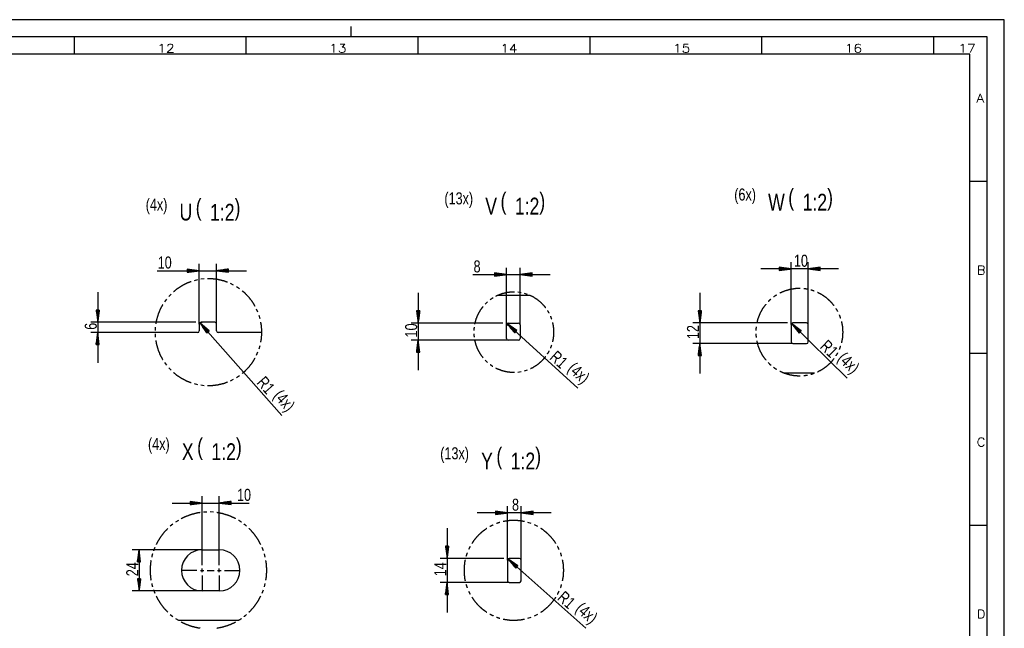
# Model space of a CAD drawing. Header units: millimetres. Extents: x -4 to 841, y -4 to 594.
# Tile 19 of 19: x 555 to 841, y 417 to 594. Entities that reach past the tile are written whole.
import ezdxf

# ---------------------------------------------------------------- set-up
doc = ezdxf.new("R2010")
doc.units = ezdxf.units.MM
doc.layers.add('1', color=7, linetype='Continuous')
doc.styles.add('SEACAD_Arial', font='arial.ttf', dxfattribs={"width": 0.75})
doc.styles.add('SEACAD_simplex_shx', font='simplex.shx', dxfattribs={"width": 0.587})

msp = doc.modelspace()

# ---------------------------------------------------------------- linework, layer by layer
at = {"layer": '1', "color": 7, "linetype": 'Continuous'}
for p, q in [((841, 594), (0, 594)), ((841, 0), (841, 594)), ((651, 589), (651, 592)), ((836, 589), (5, 589)), ((570.5, 584), (570.5, 589)), ((620.5, 584), (620.5, 589)), ((670.5, 584), (670.5, 589)), ((720.5, 584), (720.5, 589)), ((770.5, 584), (770.5, 589)), ((820.5, 584), (820.5, 589)), ((836, 5), (836, 589)), ((831, 584), (10, 584)), ((831, 10), (831, 584)), ((831, 547), (836, 547)), ((606.83, 521), (603.33, 521.46)), ((603.33, 521.46), (603.33, 520.54)), ((603.33, 521.46), (603.36, 521.46)), ((603.33, 521.46), (603.36, 521.46)), ((603.33, 521.41), (603.75, 521.41)), ((603.33, 521.36), (604.13, 521.36)), ((603.33, 521.31), (604.52, 521.31)), ((606.83, 505.5), (606.83, 523)), ((611.83, 505.5), (611.83, 523)), ((615.33, 521.46), (611.83, 521)), ((615.33, 521.31), (614.15, 521.31)), ((615.33, 521.36), (614.54, 521.36)), ((615.33, 521.41), (614.92, 521.41)), ((615.33, 521.46), (615.31, 521.46)), ((615.33, 521.46), (615.31, 521.46)), ((615.33, 520.54), (615.33, 521.46)), ((696.16, 505.29), (696.16, 521.88)), ((700.16, 505.29), (700.16, 521.88)), ((792.72, 521.52), (770.22, 521.52)), ((778.97, 521.52), (775.47, 521.99)), ((775.47, 521.99), (775.47, 521.06)), ((775.47, 521.98), (775.5, 521.98)), ((775.47, 521.98), (775.5, 521.98)), ((775.47, 521.93), (775.89, 521.93)), ((775.47, 521.88), (776.27, 521.88)), ((775.47, 521.83), (776.66, 521.83)), ((775.47, 521.78), (777.04, 521.78)), ((775.47, 521.73), (777.43, 521.73)), ((775.47, 521.68), (777.82, 521.68)), ((775.47, 521.63), (778.2, 521.63)), ((775.47, 521.58), (778.59, 521.58)), ((775.47, 521.06), (778.97, 521.52)), ((775.47, 521.52), (778.97, 521.52)), ((775.47, 521.52), (778.97, 521.52)), ((775.47, 521.47), (778.59, 521.47)), ((775.47, 521.42), (778.2, 521.42)), ((775.47, 521.37), (777.82, 521.37)), ((775.47, 521.32), (777.43, 521.32)), ((778.97, 505.32), (778.97, 523.52)), ((783.97, 505.32), (783.97, 523.52)), ((787.47, 521.99), (783.97, 521.52)), ((783.97, 521.52), (787.47, 521.06)), ((787.47, 521.52), (783.97, 521.52)), ((787.47, 521.52), (783.97, 521.52)), ((787.47, 521.58), (784.36, 521.58)), ((787.47, 521.47), (784.36, 521.47)), ((787.47, 521.63), (784.75, 521.63)), ((787.47, 521.42), (784.75, 521.42)), ((787.47, 521.68), (785.13, 521.68)), ((787.47, 521.37), (785.13, 521.37)), ((787.47, 521.73), (785.52, 521.73)), ((787.47, 521.32), (785.52, 521.32)), ((787.47, 521.78), (785.9, 521.78)), ((787.47, 521.83), (786.29, 521.83)), ((787.47, 521.88), (786.67, 521.88)), ((787.47, 521.93), (787.06, 521.93)), ((787.47, 521.98), (787.45, 521.98)), ((787.47, 521.98), (787.45, 521.98)), ((787.47, 521.06), (787.47, 521.99)), ((594.53, 521), (620.58, 521)), ((603.33, 521.26), (604.91, 521.26)), ((603.33, 521.21), (605.29, 521.21)), ((603.33, 521.16), (605.68, 521.16)), ((603.33, 521.11), (606.06, 521.11)), ((603.33, 521.05), (606.45, 521.05)), ((603.33, 520.54), (606.83, 521)), ((603.33, 521), (606.83, 521)), ((603.33, 521), (606.83, 521)), ((603.33, 520.95), (606.45, 520.95)), ((603.33, 520.9), (606.06, 520.9)), ((603.33, 520.85), (605.68, 520.85)), ((603.33, 520.8), (605.29, 520.8)), ((603.33, 520.75), (604.91, 520.75)), ((603.33, 520.7), (604.52, 520.7)), ((603.33, 520.65), (604.13, 520.65)), ((603.33, 520.6), (603.75, 520.6)), ((603.33, 520.55), (603.36, 520.55)), ((603.33, 520.55), (603.36, 520.55)), ((608.26, 518.61), (607.28, 518.5)), ((611.83, 521), (615.33, 520.54)), ((615.33, 521), (611.83, 521)), ((615.33, 521), (611.83, 521)), ((615.33, 521.05), (612.22, 521.05)), ((615.33, 520.95), (612.22, 520.95)), ((615.33, 521.11), (612.61, 521.11)), ((615.33, 520.9), (612.61, 520.9)), ((615.33, 521.16), (612.99, 521.16)), ((615.33, 520.85), (612.99, 520.85)), ((615.33, 521.21), (613.38, 521.21)), ((615.33, 520.8), (613.38, 520.8)), ((615.33, 521.26), (613.76, 521.26)), ((615.33, 520.75), (613.76, 520.75)), ((615.33, 520.7), (614.15, 520.7)), ((615.33, 520.65), (614.54, 520.65)), ((615.33, 520.6), (614.92, 520.6)), ((615.33, 520.55), (615.31, 520.55)), ((615.33, 520.55), (615.31, 520.55)), ((686.42, 519.88), (708.91, 519.88)), ((696.16, 519.88), (692.66, 520.34)), ((692.66, 520.34), (692.66, 519.42)), ((692.66, 520.34), (692.69, 520.34)), ((692.66, 520.34), (692.69, 520.34)), ((692.66, 520.29), (693.07, 520.29)), ((692.66, 520.23), (693.46, 520.23)), ((692.66, 520.18), (693.85, 520.18)), ((692.66, 520.13), (694.23, 520.13)), ((692.66, 520.08), (694.62, 520.08)), ((692.66, 520.03), (695, 520.03)), ((692.66, 519.98), (695.39, 519.98)), ((692.66, 519.93), (695.77, 519.93)), ((692.66, 519.42), (696.16, 519.88)), ((692.66, 519.88), (696.16, 519.88)), ((692.66, 519.88), (696.16, 519.88)), ((692.66, 519.83), (695.77, 519.83)), ((692.66, 519.78), (695.39, 519.78)), ((692.66, 519.73), (695, 519.73)), ((692.66, 519.68), (694.62, 519.68)), ((692.66, 519.62), (694.23, 519.62)), ((692.66, 519.57), (693.85, 519.57)), ((692.66, 519.52), (693.46, 519.52)), ((692.66, 519.47), (693.07, 519.47)), ((692.66, 519.42), (692.69, 519.42)), ((692.66, 519.42), (692.69, 519.42)), ((703.66, 520.34), (700.16, 519.88)), ((700.16, 519.88), (703.66, 519.42)), ((703.66, 519.88), (700.16, 519.88)), ((703.66, 519.88), (700.16, 519.88)), ((703.66, 519.93), (700.55, 519.93)), ((703.66, 519.83), (700.55, 519.83)), ((703.66, 519.98), (700.93, 519.98)), ((703.66, 519.78), (700.93, 519.78)), ((703.66, 520.03), (701.32, 520.03)), ((703.66, 519.73), (701.32, 519.73)), ((703.66, 520.08), (701.7, 520.08)), ((703.66, 519.68), (701.7, 519.68)), ((703.66, 520.13), (702.09, 520.13)), ((703.66, 519.62), (702.09, 519.62)), ((703.66, 520.18), (702.48, 520.18)), ((703.66, 519.57), (702.48, 519.57)), ((703.66, 520.23), (702.86, 520.23)), ((703.66, 519.52), (702.86, 519.52)), ((703.66, 520.29), (703.25, 520.29)), ((703.66, 519.47), (703.25, 519.47)), ((703.66, 520.34), (703.63, 520.34)), ((703.66, 520.34), (703.63, 520.34)), ((703.66, 519.42), (703.63, 519.42)), ((703.66, 519.42), (703.63, 519.42)), ((703.66, 519.42), (703.66, 520.34)), ((775.47, 521.27), (777.04, 521.27)), ((775.47, 521.22), (776.66, 521.22)), ((775.47, 521.17), (776.27, 521.17)), ((775.47, 521.12), (775.89, 521.12)), ((775.47, 521.07), (775.5, 521.07)), ((775.47, 521.07), (775.5, 521.07)), ((787.47, 521.27), (785.9, 521.27)), ((787.47, 521.22), (786.29, 521.22)), ((787.47, 521.17), (786.67, 521.17)), ((787.47, 521.12), (787.06, 521.12)), ((787.47, 521.07), (787.45, 521.07)), ((787.47, 521.07), (787.45, 521.07)), ((606.31, 518.33), (605.35, 518.1)), ((616.82, 516.82), (615.93, 517.26)), ((618.49, 515.78), (617.67, 516.33)), ((577.28, 514.75), (577.28, 494.25)), ((597.29, 512.73), (596.7, 511.94)), ((598.6, 514.2), (597.92, 513.49)), ((670.49, 514.54), (670.49, 492.04)), ((703.09, 513.79), (693.56, 513.79)), ((700.45, 514.59), (699.51, 514.75)), ((702.29, 514.1), (701.38, 514.39)), ((752.43, 514.57), (752.43, 491.07)), ((690.69, 511.95), (690, 511.29)), ((577.74, 509.5), (576.82, 509.5)), ((576.82, 509.5), (577.28, 506)), ((576.82, 509.5), (576.82, 509.48)), ((576.82, 509.5), (576.82, 509.48)), ((576.87, 509.5), (576.87, 509.09)), ((576.92, 509.5), (576.92, 508.71)), ((576.97, 509.5), (576.97, 508.32)), ((577.02, 509.5), (577.02, 507.93)), ((577.07, 509.5), (577.07, 507.55)), ((577.12, 509.5), (577.12, 507.16)), ((577.18, 509.5), (577.18, 506.78)), ((577.23, 509.5), (577.23, 506.39)), ((577.28, 506), (577.74, 509.5)), ((577.28, 509.5), (577.28, 506)), ((577.28, 509.5), (577.28, 506)), ((577.33, 509.5), (577.33, 506.39)), ((577.38, 509.5), (577.38, 506.78)), ((577.43, 509.5), (577.43, 507.16)), ((577.48, 509.5), (577.48, 507.55)), ((577.53, 509.5), (577.53, 507.93)), ((577.58, 509.5), (577.58, 508.32)), ((577.63, 509.5), (577.63, 508.71)), ((577.68, 509.5), (577.68, 509.09)), ((577.73, 509.5), (577.73, 509.48)), ((577.73, 509.5), (577.73, 509.48)), ((623.89, 508.91), (623.5, 509.81)), ((624.51, 507.04), (624.23, 507.98)), ((670.95, 509.29), (670.02, 509.29)), ((670.02, 509.29), (670.49, 505.79)), ((670.03, 509.29), (670.03, 509.27)), ((670.03, 509.29), (670.03, 509.27)), ((670.08, 509.29), (670.08, 508.88)), ((670.13, 509.29), (670.13, 508.5)), ((670.18, 509.29), (670.18, 508.11)), ((670.23, 509.29), (670.23, 507.72)), ((670.28, 509.29), (670.28, 507.34)), ((670.33, 509.29), (670.33, 506.95)), ((670.38, 509.29), (670.38, 506.57)), ((670.43, 509.29), (670.43, 506.18)), ((670.49, 505.79), (670.95, 509.29)), ((670.49, 509.29), (670.49, 505.79)), ((670.49, 509.29), (670.49, 505.79)), ((670.54, 509.29), (670.54, 506.18)), ((670.59, 509.29), (670.59, 506.57)), ((670.64, 509.29), (670.64, 506.95)), ((670.69, 509.29), (670.69, 507.34)), ((670.74, 509.29), (670.74, 507.72)), ((670.79, 509.29), (670.79, 508.11)), ((670.84, 509.29), (670.84, 508.5)), ((670.89, 509.29), (670.89, 508.88)), ((670.94, 509.29), (670.94, 509.27)), ((670.94, 509.29), (670.94, 509.27)), ((752.89, 509.32), (751.97, 509.32)), ((751.97, 509.32), (752.43, 505.82)), ((751.97, 509.32), (751.97, 509.29)), ((751.97, 509.32), (751.97, 509.29)), ((752.02, 509.32), (752.02, 508.9)), ((752.07, 509.32), (752.07, 508.52)), ((752.12, 509.32), (752.12, 508.13)), ((752.17, 509.32), (752.17, 507.75)), ((752.22, 509.32), (752.22, 507.36)), ((752.27, 509.32), (752.27, 506.98)), ((752.32, 509.32), (752.32, 506.59)), ((752.38, 509.32), (752.38, 506.2)), ((752.43, 505.82), (752.89, 509.32)), ((752.43, 509.32), (752.43, 505.82)), ((752.43, 509.32), (752.43, 505.82)), ((752.48, 509.32), (752.48, 506.2)), ((752.53, 509.32), (752.53, 506.59)), ((752.58, 509.32), (752.58, 506.98)), ((752.63, 509.32), (752.63, 507.36)), ((752.68, 509.32), (752.68, 507.75)), ((752.73, 509.32), (752.73, 508.13)), ((752.78, 509.32), (752.78, 508.52)), ((752.83, 509.32), (752.83, 508.9)), ((752.88, 509.32), (752.88, 509.29)), ((752.88, 509.32), (752.88, 509.29)), ((605.83, 506), (575.28, 506)), ((594.03, 504.61), (593.98, 503.63)), ((606.83, 505.5), (606.83, 503.5)), ((607, 505.88), (630.8, 478.86)), ((607, 505.88), (608.97, 502.95)), ((609.66, 503.56), (607, 505.88)), ((609.32, 503.25), (607, 505.88)), ((609.32, 503.25), (607, 505.88)), ((609.28, 503.22), (607.22, 505.56)), ((609.36, 503.29), (607.3, 505.62)), ((611.33, 506), (607.33, 506)), ((609.24, 503.19), (607.44, 505.23)), ((609.39, 503.32), (607.59, 505.37)), ((609.2, 503.15), (607.65, 504.91)), ((609.16, 503.12), (607.87, 504.59)), ((609.43, 503.35), (607.88, 505.11)), ((609.13, 503.08), (608.09, 504.26)), ((609.47, 503.39), (608.18, 504.86)), ((609.51, 503.42), (608.47, 504.6)), ((609.55, 503.45), (608.76, 504.34)), ((611.83, 503.5), (611.83, 505.5)), ((695.16, 505.79), (668.49, 505.79)), ((696.16, 501.29), (696.16, 505.29)), ((696.29, 505.63), (716.95, 486.87)), ((696.29, 505.63), (698.57, 502.94)), ((699.19, 503.62), (696.29, 505.63)), ((698.88, 503.28), (696.29, 505.63)), ((698.88, 503.28), (696.29, 505.63)), ((698.85, 503.24), (696.54, 505.33)), ((698.92, 503.32), (696.61, 505.41)), ((696.66, 505.79), (699.66, 505.79)), ((698.81, 503.2), (696.79, 505.04)), ((698.95, 503.35), (696.93, 505.19)), ((698.78, 503.16), (697.04, 504.74)), ((698.98, 503.39), (697.25, 504.96)), ((698.74, 503.13), (697.3, 504.44)), ((698.71, 503.09), (697.55, 504.15)), ((699.02, 503.43), (697.57, 504.74)), ((699.05, 503.47), (697.89, 504.52)), ((699.09, 503.5), (698.21, 504.3)), ((700.16, 505.29), (700.16, 501.29)), ((777.97, 505.82), (750.43, 505.82)), ((778.97, 505.32), (778.97, 500.32)), ((779.12, 505.67), (795.28, 489.8)), ((779.12, 505.67), (781.29, 502.89)), ((781.94, 503.54), (779.12, 505.67)), ((781.61, 503.22), (779.12, 505.67)), ((781.61, 503.22), (779.12, 505.67)), ((781.58, 503.18), (779.36, 505.36)), ((781.65, 503.25), (779.43, 505.43)), ((783.47, 505.82), (779.47, 505.82)), ((781.54, 503.14), (779.6, 505.05)), ((781.69, 503.29), (779.74, 505.2)), ((781.51, 503.11), (779.84, 504.75)), ((781.72, 503.32), (780.05, 504.97)), ((781.47, 503.07), (780.08, 504.44)), ((781.44, 503.03), (780.32, 504.13)), ((781.76, 503.36), (780.36, 504.73)), ((781.79, 503.4), (780.67, 504.5)), ((781.83, 503.43), (780.98, 504.26)), ((783.97, 500.32), (783.97, 505.32)), ((593.95, 503), (575.28, 503)), ((577.28, 503), (576.82, 499.5)), ((577.07, 499.5), (577.07, 501.46)), ((577.12, 499.5), (577.12, 501.85)), ((577.18, 499.5), (577.18, 502.23)), ((577.23, 499.5), (577.23, 502.62)), ((577.74, 499.5), (577.28, 503)), ((577.28, 499.5), (577.28, 503)), ((577.28, 499.5), (577.28, 503)), ((577.33, 499.5), (577.33, 502.62)), ((577.38, 499.5), (577.38, 502.23)), ((577.43, 499.5), (577.43, 501.85)), ((577.48, 499.5), (577.48, 501.46)), ((606.33, 503), (593.95, 503)), ((593.98, 502.65), (594.03, 501.66)), ((609.09, 503.05), (608.31, 503.94)), ((609.05, 503.02), (608.52, 503.62)), ((609.01, 502.98), (608.74, 503.29)), ((608.97, 502.95), (608.96, 502.97)), ((608.97, 502.95), (608.96, 502.97)), ((608.97, 502.95), (609.66, 503.56)), ((609.58, 503.49), (609.06, 504.09)), ((609.62, 503.52), (609.35, 503.83)), ((609.66, 503.55), (609.64, 503.58)), ((609.66, 503.55), (609.64, 503.58)), ((625.02, 503), (612.33, 503)), ((698.68, 503.05), (697.8, 503.85)), ((698.64, 503.01), (698.05, 503.55)), ((698.61, 502.98), (698.3, 503.25)), ((699.12, 503.54), (698.53, 504.08)), ((698.57, 502.94), (698.55, 502.96)), ((698.57, 502.94), (698.55, 502.96)), ((698.57, 502.94), (699.19, 503.62)), ((699.15, 503.58), (698.85, 503.86)), ((699.19, 503.62), (699.17, 503.63)), ((699.19, 503.62), (699.17, 503.63)), ((781.4, 503), (780.56, 503.83)), ((781.36, 502.96), (780.79, 503.52)), ((781.33, 502.93), (781.03, 503.22)), ((781.29, 502.89), (781.27, 502.91)), ((781.29, 502.89), (781.27, 502.91)), ((781.86, 503.47), (781.29, 504.03)), ((781.29, 502.89), (781.94, 503.54)), ((781.9, 503.51), (781.6, 503.79)), ((781.93, 503.54), (781.92, 503.56)), ((781.93, 503.54), (781.92, 503.56)), ((576.82, 499.5), (576.82, 499.53)), ((576.82, 499.5), (576.82, 499.53)), ((576.82, 499.5), (577.74, 499.5)), ((576.87, 499.5), (576.87, 499.92)), ((576.92, 499.5), (576.92, 500.3)), ((576.97, 499.5), (576.97, 500.69)), ((577.02, 499.5), (577.02, 501.07)), ((577.53, 499.5), (577.53, 501.07)), ((577.58, 499.5), (577.58, 500.69)), ((577.63, 499.5), (577.63, 500.3)), ((577.68, 499.5), (577.68, 499.92)), ((577.73, 499.5), (577.73, 499.53)), ((577.73, 499.5), (577.73, 499.53)), ((624.23, 498.3), (624.51, 499.24)), ((696.66, 500.79), (668.49, 500.79)), ((670.49, 500.79), (670.02, 497.29)), ((670.18, 497.29), (670.18, 498.48)), ((670.23, 497.29), (670.23, 498.86)), ((670.28, 497.29), (670.28, 499.25)), ((670.33, 497.29), (670.33, 499.64)), ((670.38, 497.29), (670.38, 500.02)), ((670.43, 497.29), (670.43, 500.41)), ((670.95, 497.29), (670.49, 500.79)), ((670.49, 497.29), (670.49, 500.79)), ((670.49, 497.29), (670.49, 500.79)), ((670.54, 497.29), (670.54, 500.41)), ((670.59, 497.29), (670.59, 500.02)), ((670.64, 497.29), (670.64, 499.64)), ((670.69, 497.29), (670.69, 499.25)), ((670.74, 497.29), (670.74, 498.86)), ((670.79, 497.29), (670.79, 498.48)), ((699.66, 500.79), (696.66, 500.79)), ((779.47, 499.82), (750.43, 499.82)), ((752.43, 499.82), (751.97, 496.32)), ((752.27, 496.32), (752.27, 498.66)), ((752.32, 496.32), (752.32, 499.05)), ((752.38, 496.32), (752.38, 499.43)), ((752.89, 496.32), (752.43, 499.82)), ((752.43, 496.32), (752.43, 499.82)), ((752.43, 496.32), (752.43, 499.82)), ((752.48, 496.32), (752.48, 499.43)), ((752.53, 496.32), (752.53, 499.05)), ((752.58, 496.32), (752.58, 498.66)), ((779.47, 499.82), (783.47, 499.82)), ((623.5, 496.47), (623.89, 497.37)), ((670.02, 497.29), (670.95, 497.29)), ((670.03, 497.29), (670.03, 497.32)), ((670.03, 497.29), (670.03, 497.32)), ((670.08, 497.29), (670.08, 497.71)), ((670.13, 497.29), (670.13, 498.09)), ((670.84, 497.29), (670.84, 498.09)), ((670.89, 497.29), (670.89, 497.71)), ((670.94, 497.29), (670.94, 497.32)), ((670.94, 497.29), (670.94, 497.32)), ((751.97, 496.32), (751.97, 496.34)), ((751.97, 496.32), (751.97, 496.34)), ((751.97, 496.32), (752.89, 496.32)), ((752.02, 496.32), (752.02, 496.73)), ((752.07, 496.32), (752.07, 497.12)), ((752.12, 496.32), (752.12, 497.5)), ((752.17, 496.32), (752.17, 497.89)), ((752.22, 496.32), (752.22, 498.27)), ((752.63, 496.32), (752.63, 498.27)), ((752.68, 496.32), (752.68, 497.89)), ((752.73, 496.32), (752.73, 497.5)), ((752.78, 496.32), (752.78, 497.12)), ((752.83, 496.32), (752.83, 496.73)), ((752.88, 496.32), (752.88, 496.34)), ((752.88, 496.32), (752.88, 496.34)), ((831, 497), (836, 497)), ((596.7, 494.34), (597.29, 493.55)), ((597.92, 492.79), (598.6, 492.08)), ((690, 494.99), (690.69, 494.32)), ((617.67, 489.95), (618.49, 490.49)), ((699.51, 491.53), (700.45, 491.69)), ((701.38, 491.89), (702.29, 492.17)), ((785.76, 491.22), (777.03, 491.22)), ((605.35, 488.18), (606.31, 487.95)), ((607.28, 487.78), (608.26, 487.66)), ((615.93, 489.02), (616.82, 489.46)), ((607.64, 439.87), (607.64, 455.45)), ((612.64, 439.87), (612.64, 455.45)), ((598.89, 453.45), (621.33, 453.45)), ((607.64, 453.45), (604.14, 453.91)), ((604.14, 453.91), (604.14, 452.99)), ((604.14, 453.91), (604.17, 453.91)), ((604.14, 453.91), (604.17, 453.91)), ((604.14, 453.86), (604.55, 453.86)), ((604.14, 453.8), (604.94, 453.8)), ((604.14, 453.75), (605.32, 453.75)), ((604.14, 453.7), (605.71, 453.7)), ((604.14, 453.65), (606.1, 453.65)), ((604.14, 453.6), (606.48, 453.6)), ((604.14, 453.55), (606.87, 453.55)), ((604.14, 453.5), (607.25, 453.5)), ((604.14, 452.99), (607.64, 453.45)), ((604.14, 453.45), (607.64, 453.45)), ((604.14, 453.45), (607.64, 453.45)), ((604.14, 453.4), (607.25, 453.4)), ((604.14, 453.35), (606.87, 453.35)), ((604.14, 453.3), (606.48, 453.3)), ((604.14, 453.25), (606.1, 453.25)), ((604.14, 453.19), (605.71, 453.19)), ((604.14, 453.14), (605.32, 453.14)), ((604.14, 453.09), (604.94, 453.09)), ((604.14, 453.04), (604.55, 453.04)), ((604.14, 452.99), (604.17, 452.99)), ((604.14, 452.99), (604.17, 452.99)), ((616.14, 453.91), (612.64, 453.45)), ((612.64, 453.45), (616.14, 452.99)), ((616.14, 453.45), (612.64, 453.45)), ((616.14, 453.45), (612.64, 453.45)), ((616.14, 453.5), (613.03, 453.5)), ((616.14, 453.4), (613.03, 453.4)), ((616.14, 453.55), (613.41, 453.55)), ((616.14, 453.35), (613.41, 453.35)), ((616.14, 453.6), (613.8, 453.6)), ((616.14, 453.3), (613.8, 453.3)), ((616.14, 453.65), (614.18, 453.65)), ((616.14, 453.25), (614.18, 453.25)), ((616.14, 453.7), (614.57, 453.7)), ((616.14, 453.19), (614.57, 453.19)), ((616.14, 453.75), (614.96, 453.75)), ((616.14, 453.14), (614.96, 453.14)), ((616.14, 453.8), (615.34, 453.8)), ((616.14, 453.09), (615.34, 453.09)), ((616.14, 453.86), (615.73, 453.86)), ((616.14, 453.04), (615.73, 453.04)), ((616.14, 453.91), (616.11, 453.91)), ((616.14, 453.91), (616.11, 453.91)), ((616.14, 452.99), (616.11, 452.99)), ((616.14, 452.99), (616.11, 452.99)), ((616.14, 452.99), (616.14, 453.91)), ((696.45, 436.86), (696.45, 452.58)), ((700.45, 436.86), (700.45, 452.58)), ((610.94, 450.77), (609.97, 450.85)), ((709.2, 450.58), (687.7, 450.58)), ((696.45, 450.58), (692.95, 451.04)), ((692.95, 451.04), (692.95, 450.12)), ((692.95, 451.04), (692.98, 451.04)), ((692.95, 451.04), (692.98, 451.04)), ((692.95, 450.99), (693.36, 450.99)), ((692.95, 450.93), (693.75, 450.93)), ((692.95, 450.88), (694.13, 450.88)), ((692.95, 450.83), (694.52, 450.83)), ((692.95, 450.78), (694.91, 450.78)), ((692.95, 450.73), (695.29, 450.73)), ((692.95, 450.68), (695.68, 450.68)), ((692.95, 450.63), (696.06, 450.63)), ((692.95, 450.12), (696.45, 450.58)), ((692.95, 450.58), (696.45, 450.58)), ((692.95, 450.58), (696.45, 450.58)), ((692.95, 450.53), (696.06, 450.53)), ((692.95, 450.48), (695.68, 450.48)), ((692.95, 450.43), (695.29, 450.43)), ((692.95, 450.38), (694.91, 450.38)), ((692.95, 450.32), (694.52, 450.32)), ((692.95, 450.27), (694.13, 450.27)), ((692.95, 450.22), (693.75, 450.22)), ((692.95, 450.17), (693.36, 450.17)), ((692.95, 450.12), (692.98, 450.12)), ((692.95, 450.12), (692.98, 450.12)), ((703.95, 451.04), (700.45, 450.58)), ((700.45, 450.58), (703.95, 450.12)), ((703.95, 450.58), (700.45, 450.58)), ((703.95, 450.58), (700.45, 450.58)), ((703.95, 450.63), (700.84, 450.63)), ((703.95, 450.53), (700.84, 450.53)), ((703.95, 450.68), (701.22, 450.68)), ((703.95, 450.48), (701.22, 450.48)), ((703.95, 450.73), (701.61, 450.73)), ((703.95, 450.43), (701.61, 450.43)), ((703.95, 450.78), (701.99, 450.78)), ((703.95, 450.38), (701.99, 450.38)), ((703.95, 450.83), (702.38, 450.83)), ((703.95, 450.32), (702.38, 450.32)), ((703.95, 450.88), (702.76, 450.88)), ((703.95, 450.27), (702.76, 450.27)), ((703.95, 450.93), (703.15, 450.93)), ((703.95, 450.22), (703.15, 450.22)), ((703.95, 450.99), (703.54, 450.99)), ((703.95, 450.17), (703.54, 450.17)), ((703.95, 451.04), (703.92, 451.04)), ((703.95, 451.04), (703.92, 451.04)), ((703.95, 450.12), (703.92, 450.12)), ((703.95, 450.12), (703.92, 450.12)), ((703.95, 450.12), (703.95, 451.04)), ((599.13, 447.31), (598.38, 446.69)), ((600.73, 448.4), (599.92, 447.87)), ((703.39, 447.46), (702.41, 447.79)), ((705.28, 446.61), (704.35, 447.06)), ((831, 447), (836, 447)), ((678.89, 446.11), (678.89, 421.61)), ((607.64, 439.87), (587.3, 439.87)), ((589.3, 439.87), (588.84, 436.37)), ((589.1, 436.37), (589.1, 438.32)), ((589.15, 436.37), (589.15, 438.71)), ((589.2, 436.37), (589.2, 439.1)), ((589.25, 436.37), (589.25, 439.48)), ((589.3, 439.87), (589.3, 427.87)), ((589.76, 436.37), (589.3, 439.87)), ((589.3, 436.37), (589.3, 439.87)), ((589.3, 436.37), (589.3, 439.87)), ((589.35, 436.37), (589.35, 439.48)), ((589.4, 436.37), (589.4, 439.1)), ((589.45, 436.37), (589.45, 438.71)), ((589.5, 436.37), (589.5, 438.32)), ((607.64, 435.37), (607.64, 439.87)), ((607.64, 439.87), (612.64, 439.87)), ((612.64, 435.37), (612.64, 439.87)), ((625.47, 439.58), (625.1, 440.48)), ((626.01, 437.72), (625.75, 438.65)), ((679.35, 440.86), (678.43, 440.86)), ((678.43, 440.86), (678.89, 437.36)), ((678.43, 440.86), (678.43, 440.83)), ((678.43, 440.86), (678.43, 440.83)), ((678.49, 440.86), (678.49, 440.45)), ((678.54, 440.86), (678.54, 440.06)), ((678.59, 440.86), (678.59, 439.67)), ((678.64, 440.86), (678.64, 439.29)), ((678.69, 440.86), (678.69, 438.9)), ((678.74, 440.86), (678.74, 438.52)), ((678.79, 440.86), (678.79, 438.13)), ((678.84, 440.86), (678.84, 437.75)), ((678.89, 437.36), (679.35, 440.86)), ((678.89, 440.86), (678.89, 437.36)), ((678.89, 440.86), (678.89, 437.36)), ((678.94, 440.86), (678.94, 437.75)), ((678.99, 440.86), (678.99, 438.13)), ((679.04, 440.86), (679.04, 438.52)), ((679.09, 440.86), (679.09, 438.9)), ((679.15, 440.86), (679.15, 439.29)), ((679.2, 440.86), (679.2, 439.67)), ((679.25, 440.86), (679.25, 440.06)), ((679.3, 440.86), (679.3, 440.45)), ((679.35, 440.86), (679.35, 440.83)), ((679.35, 440.86), (679.35, 440.83)), ((685.6, 440.82), (685.13, 439.9)), ((588.84, 436.37), (588.84, 436.4)), ((588.84, 436.37), (588.84, 436.4)), ((588.84, 436.37), (589.76, 436.37)), ((588.89, 436.37), (588.89, 436.78)), ((588.95, 436.37), (588.95, 437.17)), ((589, 436.37), (589, 437.55)), ((589.05, 436.37), (589.05, 437.94)), ((589.56, 436.37), (589.56, 437.94)), ((589.61, 436.37), (589.61, 437.55)), ((589.66, 436.37), (589.66, 437.17)), ((589.71, 436.37), (589.71, 436.78)), ((589.76, 436.37), (589.76, 436.4)), ((589.76, 436.37), (589.76, 436.4)), ((695.45, 437.36), (676.89, 437.36)), ((696.45, 436.86), (696.45, 430.86)), ((696.58, 437.19), (719.3, 417.05)), ((696.58, 437.19), (698.89, 434.52)), ((699.5, 435.21), (696.58, 437.19)), ((699.19, 434.87), (696.58, 437.19)), ((699.19, 434.87), (696.58, 437.19)), ((699.16, 434.83), (696.83, 436.9)), ((699.23, 434.91), (696.9, 436.97)), ((699.95, 437.36), (696.95, 437.36)), ((699.13, 434.79), (697.09, 436.6)), ((699.26, 434.95), (697.22, 436.76)), ((699.09, 434.76), (697.34, 436.31)), ((699.3, 434.98), (697.54, 436.54)), ((699.06, 434.72), (697.6, 436.01)), ((699.03, 434.68), (697.85, 435.72)), ((699.33, 435.02), (697.86, 436.32)), ((698.99, 434.64), (698.11, 435.43)), ((699.36, 435.06), (698.19, 436.1)), ((699.4, 435.1), (698.51, 435.88)), ((699.43, 435.14), (698.83, 435.67)), ((699.46, 435.17), (699.15, 435.45)), ((700.45, 430.86), (700.45, 436.86)), ((606.14, 433.87), (601.64, 433.87)), ((607.14, 433.87), (608.14, 433.87)), ((607.64, 433.37), (607.64, 434.37)), ((609.14, 433.87), (611.14, 433.87)), ((612.14, 433.87), (613.14, 433.87)), ((612.64, 433.37), (612.64, 434.37)), ((614.14, 433.87), (618.64, 433.87)), ((698.96, 434.6), (698.36, 435.13)), ((698.92, 434.56), (698.62, 434.84)), ((698.89, 434.53), (698.87, 434.54)), ((698.89, 434.53), (698.87, 434.54)), ((698.89, 434.52), (699.5, 435.21)), ((699.5, 435.21), (699.48, 435.23)), ((699.5, 435.21), (699.48, 435.23)), ((589.76, 431.37), (588.84, 431.37)), ((588.84, 431.37), (589.3, 427.87)), ((588.84, 431.37), (588.84, 431.34)), ((588.84, 431.37), (588.84, 431.34)), ((588.89, 431.37), (588.89, 430.96)), ((588.95, 431.37), (588.95, 430.57)), ((589, 431.37), (589, 430.18)), ((589.05, 431.37), (589.05, 429.8)), ((589.1, 431.37), (589.1, 429.41)), ((589.15, 431.37), (589.15, 429.03)), ((589.2, 431.37), (589.2, 428.64)), ((589.25, 431.37), (589.25, 428.25)), ((589.3, 427.87), (589.76, 431.37)), ((589.3, 431.37), (589.3, 427.87)), ((589.3, 431.37), (589.3, 427.87)), ((589.35, 431.37), (589.35, 428.25)), ((589.4, 431.37), (589.4, 428.64)), ((589.45, 431.37), (589.45, 429.03)), ((589.5, 431.37), (589.5, 429.41)), ((589.56, 431.37), (589.56, 429.8)), ((589.61, 431.37), (589.61, 430.18)), ((589.66, 431.37), (589.66, 430.57)), ((589.71, 431.37), (589.71, 430.96)), ((589.76, 431.37), (589.76, 431.34)), ((589.76, 431.37), (589.76, 431.34)), ((607.64, 432.37), (607.64, 427.87)), ((612.64, 432.37), (612.64, 427.87)), ((625.75, 429.1), (626.01, 430.03)), ((696.95, 430.36), (676.89, 430.36)), ((678.89, 430.36), (678.43, 426.86)), ((678.84, 426.86), (678.84, 429.97)), ((679.35, 426.86), (678.89, 430.36)), ((678.89, 426.86), (678.89, 430.36)), ((678.89, 426.86), (678.89, 430.36)), ((678.94, 426.86), (678.94, 429.97)), ((696.95, 430.36), (699.95, 430.36)), ((607.64, 427.87), (587.3, 427.87)), ((612.64, 427.87), (607.64, 427.87)), ((625.1, 427.28), (625.47, 428.18)), ((678.43, 426.86), (678.43, 426.89)), ((678.43, 426.86), (678.43, 426.89)), ((678.43, 426.86), (679.35, 426.86)), ((678.49, 426.86), (678.49, 427.27)), ((678.54, 426.86), (678.54, 427.66)), ((678.59, 426.86), (678.59, 428.04)), ((678.64, 426.86), (678.64, 428.43)), ((678.69, 426.86), (678.69, 428.82)), ((678.74, 426.86), (678.74, 429.2)), ((678.79, 426.86), (678.79, 429.59)), ((678.99, 426.86), (678.99, 429.59)), ((679.04, 426.86), (679.04, 429.2)), ((679.09, 426.86), (679.09, 428.82)), ((679.15, 426.86), (679.15, 428.43)), ((679.2, 426.86), (679.2, 428.04)), ((679.25, 426.86), (679.25, 427.66)), ((679.3, 426.86), (679.3, 427.27)), ((679.35, 426.86), (679.35, 426.89)), ((679.35, 426.86), (679.35, 426.89)), ((685.13, 427.85), (685.6, 426.93)), ((598.38, 421.06), (599.13, 420.45)), ((704.35, 420.69), (705.28, 421.14)), ((599.92, 419.88), (600.73, 419.35)), ((618.13, 419.27), (600.84, 419.27)), ((702.41, 419.96), (703.39, 420.29))]:
    msp.add_line(p, q, dxfattribs=at)
for centre, radius, start, end in [((607.33, 505.5), 0.5, 90, 180), ((607.33, 505.5), 0.5, 55.4065, 90), ((611.33, 505.5), 0.5, 0, 90), ((696.66, 505.29), 0.5, 90, 180), ((696.66, 505.29), 0.5, 180, 213.7218), ((699.66, 505.29), 0.5, 0, 90), ((779.47, 505.32), 0.5, 90, 180), ((779.47, 505.32), 0.5, 180, 211.4813), ((783.47, 505.32), 0.5, 0, 90), ((606.33, 503.5), 0.5, 270, 0), ((612.33, 503.5), 0.5, 180, 270), ((696.66, 501.29), 0.5, 180, 270), ((699.66, 501.29), 0.5, 270, 0), ((779.47, 500.32), 0.5, 180, 270), ((783.47, 500.32), 0.5, 270, 0), ((607.64, 433.87), 6, 90, 270), ((612.64, 433.87), 6, 270, 90), ((696.95, 436.86), 0.5, 90, 180), ((696.95, 436.86), 0.5, 180, 214.4027), ((699.95, 436.86), 0.5, 0, 90), ((696.95, 430.86), 0.5, 180, 270), ((699.95, 430.86), 0.5, 270, 0)]:
    msp.add_arc(centre, radius, start, end, dxfattribs=at)
for points, knots in [([(615.02, 517.63), (613.94, 518.03), (612.18, 518.44), (610.39, 518.65), (609.24, 518.65)], [0, 0, 0.194449, 0.5, 0.805555, 1, 1]), ([(604.41, 517.8), (603.33, 517.41), (601.72, 516.6), (600.21, 515.6), (599.33, 514.86)], [0, 0, 0.19444, 0.499998, 0.805551, 1, 1]), ([(781.65, 515.83), (780.18, 515.78), (778.57, 515.52), (777.01, 515.06), (775.66, 514.46)], [0, 0, 0.238095, 0.499999, 0.761905, 1, 1]), ([(783.71, 515.61), (783.42, 515.67), (782.69, 515.75)], [0, 0, 0.285744, 1, 1]), ([(623.04, 510.68), (622.47, 511.68), (621.39, 513.13), (620.15, 514.44), (619.27, 515.18)], [0, 0, 0.194444, 0.500003, 0.805559, 1, 1]), ([(692.22, 513.08), (692.04, 512.98), (691.44, 512.53)], [0, 0, 0.212775, 1, 1]), ([(698.56, 514.78), (697.94, 514.81), (696.38, 514.65), (694.87, 514.29), (693.41, 513.73), (693.06, 513.53)], [0, 0, 0.109926, 0.382975, 0.656025, 0.92908, 1, 1]), ([(707.59, 510.22), (707.49, 510.37), (706.44, 511.53), (705.25, 512.54), (703.93, 513.38), (703.16, 513.73)], [0, 0, 0.031907, 0.304954, 0.578011, 0.851062, 1, 1]), ([(773.09, 512.72), (772.86, 512.54), (772.34, 512.01)], [0, 0, 0.28567, 1, 1]), ([(774.76, 513.94), (774.13, 513.55), (773.9, 513.37)], [0, 0, 0.714312, 1, 1]), ([(785.7, 515.06), (785.01, 515.31), (784.72, 515.38)], [0, 0, 0.714253, 1, 1]), ([(791.48, 510.85), (790.52, 511.97), (789.31, 513.07), (787.98, 514), (786.67, 514.68)], [0, 0, 0.238088, 0.499998, 0.761911, 1, 1]), ([(596.17, 511.11), (595.6, 510.11), (594.88, 508.45), (594.37, 506.72), (594.17, 505.59)], [0, 0, 0.194443, 0.499999, 0.80555, 1, 1]), ([(689.37, 510.59), (688.7, 509.75), (687.91, 508.4), (687.3, 506.97), (686.9, 505.5)], [0, 0, 0.187943, 0.460991, 0.734041, 1, 1]), ([(771.64, 511.25), (770.75, 510.07), (769.95, 508.65), (769.34, 507.14), (768.97, 505.71)], [0, 0, 0.238098, 0.499994, 0.761907, 1, 1]), ([(792.59, 509.1), (792.46, 509.37), (792.06, 509.99)], [0, 0, 0.285728, 1, 1]), ([(708.61, 508.62), (708.37, 509.09), (708.13, 509.44)], [0, 0, 0.553183, 1, 1]), ([(709.36, 506.87), (709.07, 507.7), (709.04, 507.77)], [0, 0, 0.914876, 1, 1]), ([(793.4, 507.2), (793.17, 507.9), (793.04, 508.17)], [0, 0, 0.714297, 1, 1]), ([(625.03, 503.14), (624.92, 504.94), (624.72, 506.08)], [0, 0, 0.61111, 1, 1]), ([(686.77, 504.56), (686.68, 503.92), (686.68, 503.61)], [0, 0, 0.680868, 1, 1]), ([(710, 503.14), (709.89, 504.69), (709.64, 505.96)], [0, 0, 0.546102, 1, 1]), ([(768.82, 504.69), (768.72, 503.95), (768.72, 503.66)], [0, 0, 0.714265, 1, 1]), ([(794.09, 503.14), (793.99, 504.76), (793.71, 506.21)], [0, 0, 0.523815, 1, 1]), ([(624.72, 500.2), (624.92, 501.33), (625.03, 503.14)], [0, 0, 0.388884, 1, 1]), ([(686.68, 502.66), (686.68, 502.36), (686.77, 501.72)], [0, 0, 0.319132, 1, 1]), ([(709.64, 500.31), (709.89, 501.58), (710, 503.14)], [0, 0, 0.453892, 1, 1]), ([(768.72, 502.62), (768.72, 502.33), (768.82, 501.59)], [0, 0, 0.285735, 1, 1]), ([(793.71, 500.06), (793.99, 501.52), (794.09, 503.14)], [0, 0, 0.476192, 1, 1]), ([(594.17, 500.69), (594.37, 499.56), (594.88, 497.82), (595.6, 496.16), (596.17, 495.17)], [0, 0, 0.19445, 0.500001, 0.805557, 1, 1]), ([(686.9, 500.77), (687.3, 499.31), (687.91, 497.87), (688.7, 496.53), (689.37, 495.69)], [0, 0, 0.265961, 0.539012, 0.812062, 1, 1]), ([(709.04, 498.51), (709.07, 498.58), (709.36, 499.4)], [0, 0, 0.085124, 1, 1]), ([(768.97, 500.57), (769.34, 499.14), (769.95, 497.63), (770.75, 496.21), (771.64, 495.03)], [0, 0, 0.238093, 0.5, 0.761902, 1, 1]), ([(793.04, 498.11), (793.17, 498.37), (793.4, 499.08)], [0, 0, 0.285703, 1, 1]), ([(619.27, 491.1), (620.15, 491.84), (621.39, 493.15), (622.47, 494.6), (623.04, 495.6)], [0, 0, 0.194446, 0.500002, 0.805556, 1, 1]), ([(703.16, 492.54), (703.93, 492.9), (705.25, 493.74), (706.44, 494.75), (707.49, 495.9), (707.59, 496.06)], [0, 0, 0.148937, 0.421986, 0.695042, 0.968087, 1, 1]), ([(708.13, 496.84), (708.37, 497.19), (708.61, 497.66)], [0, 0, 0.446817, 1, 1]), ([(792.06, 496.29), (792.46, 496.91), (792.59, 497.17)], [0, 0, 0.714272, 1, 1]), ([(691.44, 493.74), (692.04, 493.3), (692.22, 493.2)], [0, 0, 0.787225, 1, 1]), ([(693.06, 492.75), (693.41, 492.55), (694.87, 491.99), (696.38, 491.63), (697.94, 491.47), (698.56, 491.49)], [0, 0, 0.07092, 0.343975, 0.617025, 0.890074, 1, 1]), ([(772.34, 494.27), (772.86, 493.74), (773.09, 493.55)], [0, 0, 0.71433, 1, 1]), ([(773.9, 492.91), (774.13, 492.72), (774.76, 492.34)], [0, 0, 0.285688, 1, 1]), ([(786.67, 491.6), (787.98, 492.28), (789.31, 493.21), (790.52, 494.3), (791.48, 495.43)], [0, 0, 0.238089, 0.500002, 0.761912, 1, 1]), ([(599.33, 491.41), (600.21, 490.67), (601.72, 489.68), (603.33, 488.87), (604.41, 488.48)], [0, 0, 0.19445, 0.499999, 0.80556, 1, 1]), ([(775.66, 491.82), (777.01, 491.22), (778.57, 490.76), (780.18, 490.5), (781.65, 490.45)], [0, 0, 0.238098, 0.500002, 0.761906, 1, 1]), ([(782.69, 490.53), (783.42, 490.6), (783.71, 490.67)], [0, 0, 0.71425, 1, 1]), ([(784.72, 490.9), (785.01, 490.97), (785.7, 491.22)], [0, 0, 0.285747, 1, 1]), ([(609.24, 487.63), (610.39, 487.63), (612.18, 487.84), (613.94, 488.25), (615.02, 488.65)], [0, 0, 0.194445, 0.499999, 0.805551, 1, 1]), ([(607.07, 450.66), (606.23, 450.54), (604.42, 450.08), (602.67, 449.42), (601.57, 448.87)], [0, 0, 0.146196, 0.467835, 0.789473, 1, 1]), ([(609, 450.82), (608.08, 450.8), (608.03, 450.79)], [0, 0, 0.947334, 1, 1]), ([(617.4, 448.88), (617.15, 449.02), (615.44, 449.78), (613.65, 450.33), (611.9, 450.68)], [0, 0, 0.049705, 0.371343, 0.692983, 1, 1]), ([(619.06, 447.88), (618.77, 448.09), (618.24, 448.4)], [0, 0, 0.368385, 1, 1]), ([(620.59, 446.69), (620.28, 446.98), (619.84, 447.3)], [0, 0, 0.438592, 1, 1]), ([(692.3, 447.07), (692.08, 446.98), (691.38, 446.6)], [0, 0, 0.226404, 1, 1]), ([(694.24, 447.78), (693.68, 447.63), (693.26, 447.46)], [0, 0, 0.566052, 1, 1]), ([(701.41, 448.04), (700.47, 448.23), (698.76, 448.39), (697.04, 448.34), (695.34, 448.08), (695.24, 448.06)], [0, 0, 0.154082, 0.430815, 0.707549, 0.984266, 1, 1]), ([(597.67, 446.04), (596.68, 445.03), (595.53, 443.55), (594.56, 441.96), (594.27, 441.36)], [0, 0, 0.242689, 0.564327, 0.885963, 1, 1]), ([(624.71, 441.36), (623.95, 442.77), (622.88, 444.3), (621.65, 445.71), (621.3, 446.04)], [0, 0, 0.274853, 0.596488, 0.918129, 1, 1]), ([(690.48, 446.08), (689.18, 445.15), (687.91, 443.99), (686.79, 442.69), (686.13, 441.71)], [0, 0, 0.257862, 0.534595, 0.81132, 1, 1]), ([(710.52, 441.72), (710.37, 441.99), (709.32, 443.35), (708.12, 444.59), (706.79, 445.67), (706.16, 446.07)], [0, 0, 0.050311, 0.327046, 0.603772, 0.880511, 1, 1]), ([(593.2, 438.66), (593.15, 438.5), (592.97, 437.72)], [0, 0, 0.175475, 1, 1]), ([(593.86, 440.48), (593.76, 440.27), (593.52, 439.57)], [0, 0, 0.245589, 1, 1]), ([(684.75, 438.94), (684.44, 438.12), (684.4, 437.96)], [0, 0, 0.849037, 1, 1]), ([(711.51, 439.9), (711.24, 440.51), (711.05, 440.83)], [0, 0, 0.641516, 1, 1]), ([(712.23, 437.96), (711.93, 438.93), (711.93, 438.95)], [0, 0, 0.981097, 1, 1]), ([(592.76, 436.77), (592.74, 436.67), (592.53, 434.81), (592.53, 432.94), (592.74, 431.08), (592.76, 430.98)], [0, 0, 0.017544, 0.339183, 0.660817, 0.982456, 1, 1]), ([(626.46, 433.88), (626.36, 435.74), (626.19, 436.77)], [0, 0, 0.643271, 1, 1]), ([(684.16, 436.96), (684.04, 436.44), (683.83, 434.74), (683.83, 433.02), (684.04, 431.31), (684.16, 430.8)], [0, 0, 0.084901, 0.361634, 0.63836, 0.915092, 1, 1]), ([(712.84, 433.88), (712.74, 435.59), (712.49, 436.96)], [0, 0, 0.553463, 1, 1]), ([(626.19, 430.99), (626.36, 432.01), (626.46, 433.88)], [0, 0, 0.356734, 1, 1]), ([(712.49, 430.79), (712.74, 432.16), (712.84, 433.88)], [0, 0, 0.446543, 1, 1]), ([(592.97, 430.04), (593.15, 429.26), (593.2, 429.1)], [0, 0, 0.824566, 1, 1]), ([(684.4, 429.79), (684.44, 429.64), (684.75, 428.81)], [0, 0, 0.150963, 1, 1]), ([(711.93, 428.8), (711.93, 428.82), (712.23, 429.79)], [0, 0, 0.018866, 1, 1]), ([(593.52, 428.18), (593.76, 427.49), (593.86, 427.27)], [0, 0, 0.754411, 1, 1]), ([(711.05, 426.93), (711.24, 427.25), (711.51, 427.86)], [0, 0, 0.358484, 1, 1]), ([(594.27, 426.4), (594.56, 425.8), (595.53, 424.2), (596.68, 422.73), (597.67, 421.72)], [0, 0, 0.114037, 0.435673, 0.757311, 1, 1]), ([(621.3, 421.72), (621.65, 422.04), (622.88, 423.45), (623.95, 424.99), (624.71, 426.39)], [0, 0, 0.081872, 0.403514, 0.725152, 1, 1]), ([(686.13, 426.04), (686.79, 425.07), (687.91, 423.77), (689.18, 422.6), (690.48, 421.67)], [0, 0, 0.18868, 0.465405, 0.742138, 1, 1]), ([(706.16, 421.69), (706.79, 422.08), (708.12, 423.17), (709.32, 424.4), (710.37, 425.77), (710.52, 426.04)], [0, 0, 0.119489, 0.396228, 0.672954, 0.949689, 1, 1]), ([(619.84, 420.45), (620.28, 420.77), (620.59, 421.06)], [0, 0, 0.561408, 1, 1]), ([(691.38, 421.16), (692.08, 420.77), (692.3, 420.68)], [0, 0, 0.773596, 1, 1]), ([(601.57, 418.88), (602.67, 418.33), (604.42, 417.67), (606.23, 417.22), (607.07, 417.1)], [0, 0, 0.210527, 0.532165, 0.853804, 1, 1]), ([(611.9, 417.08), (613.65, 417.42), (615.44, 417.98), (617.15, 418.73), (617.4, 418.87)], [0, 0, 0.307017, 0.628657, 0.950295, 1, 1]), ([(618.24, 419.36), (618.77, 419.66), (619.06, 419.88)], [0, 0, 0.631615, 1, 1]), ([(693.26, 420.29), (693.68, 420.13), (694.24, 419.97)], [0, 0, 0.433948, 1, 1]), ([(695.24, 419.7), (695.34, 419.67), (697.04, 419.42), (698.76, 419.37), (700.47, 419.52), (701.41, 419.72)], [0, 0, 0.015734, 0.292452, 0.569185, 0.845919, 1, 1])]:
    msp.add_open_spline(points, degree=1, knots=knots, dxfattribs=at)

# ---------------------------------------------------------------- texts
at = {"layer": '1', "attachment_point": 7}
for s, insert, char_height, width, style in [('{\\fsimplex|b0||i0||c0|p34;\\C7;\\H2.5;\\W1.179;12}', (594.6, 584.43), 2.5, 6.7361, 'SEACAD_simplex_shx'), ('{\\fsimplex|b0||i0||c0|p34;\\C7;\\H2.5;\\W1.179;13}', (644.6, 584.43), 2.5, 6.7361, 'SEACAD_simplex_shx'), ('{\\fsimplex|b0||i0||c0|p34;\\C7;\\H2.5;\\W1.148;14}', (694.46, 584.42), 2.5, 6.7689, 'SEACAD_simplex_shx'), ('{\\fsimplex|b0||i0||c0|p34;\\C7;\\H2.5;\\W1.179;15}', (744.6, 584.43), 2.5, 6.7361, 'SEACAD_simplex_shx'), ('{\\fsimplex|b0||i0||c0|p34;\\C7;\\H2.5;\\W1.179;16}', (794.6, 584.43), 2.5, 6.7361, 'SEACAD_simplex_shx'), ('{\\fsimplex|b0||i0||c0|p34;\\C7;\\H2.5;\\W1.179;17}', (827.62, 584.43), 2.5, 6.7361, 'SEACAD_simplex_shx'), ('{\\fsimplex|b0||i0||c0|p34;\\C7;\\H2.5;\\W1.216;A}', (832.83, 569.93), 2.5, 5.0232, 'SEACAD_simplex_shx'), ('{\\fArial|b0||i0||c0|p34;\\C7;\\H3.5;\\W0.75;(6x)}', (762.44, 540.36), 3.5, 6.2391, 'SEACAD_Arial'), ('{\\fArial|b0||i0||c0|p34;\\C7;\\H3.5;\\W0.75;(4x)}', (591.23, 537.44), 3.5, 6.2391, 'SEACAD_Arial'), ('{\\fArial|b0||i0||c0|p34;\\C7;\\H3.5;\\W0.75;(13x)}', (678.12, 539.24), 3.5, 8.2174, 'SEACAD_Arial'), ('{\\fArial|b0||i0||c0|p34;\\C7;\\H4.9;\\W0.75;V}', (690.01, 537.34), 4.9, 3.4087, 'SEACAD_Arial'), ('{\\fArial|b0||i0||c0|p34;\\C7;\\H4.9;\\W0.75;(}', (694.45, 537.34), 4.9, 1.7044, 'SEACAD_Arial'), ('{\\fArial|b0||i0||c0|p34;\\C7;\\H4.900001;\\W0.75;1:2}', (698.61, 537.34), 4.9, 6.9239, 'SEACAD_Arial'), ('{\\fArial|b0||i0||c0|p34;\\C7;\\H4.9;\\W0.75;)}', (705.74, 537.34), 4.9, 1.7044, 'SEACAD_Arial'), ('{\\fArial|b0||i0||c0|p34;\\C7;\\H4.9;\\W0.75;W}', (772.29, 538.47), 4.9, 4.7935, 'SEACAD_Arial'), ('{\\fArial|b0||i0||c0|p34;\\C7;\\H4.9;\\W0.75;(}', (778.15, 538.47), 4.9, 1.7044, 'SEACAD_Arial'), ('{\\fArial|b0||i0||c0|p34;\\C7;\\H4.900001;\\W0.75;1:2}', (782.31, 538.47), 4.9, 6.9239, 'SEACAD_Arial'), ('{\\fArial|b0||i0||c0|p34;\\C7;\\H4.9;\\W0.75;)}', (789.45, 538.47), 4.9, 1.7044, 'SEACAD_Arial'), ('{\\fArial|b0||i0||c0|p34;\\C7;\\H4.9;\\W0.75;U}', (601.06, 535.55), 4.9, 3.6217, 'SEACAD_Arial'), ('{\\fArial|b0||i0||c0|p34;\\C7;\\H4.9;\\W0.75;(}', (605.78, 535.55), 4.9, 1.7044, 'SEACAD_Arial'), ('{\\fArial|b0||i0||c0|p34;\\C7;\\H4.900001;\\W0.75;1:2}', (609.94, 535.55), 4.9, 6.9239, 'SEACAD_Arial'), ('{\\fArial|b0||i0||c0|p34;\\C7;\\H4.9;\\W0.75;)}', (617.08, 535.55), 4.9, 1.7044, 'SEACAD_Arial'), ('{\\fArial|b0||i0||c0|p34;\\C7;\\H3.5;\\W0.75;10}', (594.72, 521.59), 3.5, 3.9565, 'SEACAD_Arial'), ('{\\fArial|b0||i0||c0|p34;\\C7;\\H3.5;\\W0.75;10}', (779.79, 522.11), 3.5, 3.9565, 'SEACAD_Arial'), ('{\\fArial|b0||i0||c0|p34;\\C7;\\H3.5;\\W0.75;8}', (686.61, 520.46), 3.5, 1.9783, 'SEACAD_Arial'), ('{\\fsimplex|b0||i0||c0|p34;\\C7;\\H2.5;\\W1.148;B}', (832.97, 519.92), 2.5, 5.3066, 'SEACAD_simplex_shx'), ('{\\fArial|b0||i0||c0|p34;\\C7;\\H3.5;\\W0.75;(4x)}', (591.9, 467.81), 3.5, 6.2391, 'SEACAD_Arial'), ('{\\fArial|b0||i0||c0|p34;\\C7;\\H4.9;\\W0.75;X}', (601.75, 465.92), 4.9, 3.4087, 'SEACAD_Arial'), ('{\\fArial|b0||i0||c0|p34;\\C7;\\H4.9;\\W0.75;(}', (606.19, 465.92), 4.9, 1.7044, 'SEACAD_Arial'), ('{\\fArial|b0||i0||c0|p34;\\C7;\\H4.900001;\\W0.75;1:2}', (610.35, 465.92), 4.9, 6.9239, 'SEACAD_Arial'), ('{\\fArial|b0||i0||c0|p34;\\C7;\\H4.9;\\W0.75;)}', (617.48, 465.92), 4.9, 1.7044, 'SEACAD_Arial'), ('{\\fsimplex|b0||i0||c0|p34;\\C7;\\H2.5;\\W1.148;C}', (832.97, 469.92), 2.5, 5.3066, 'SEACAD_simplex_shx'), ('{\\fArial|b0||i0||c0|p34;\\C7;\\H3.5;\\W0.75;(13x)}', (676.91, 465.1), 3.5, 8.2174, 'SEACAD_Arial'), ('{\\fArial|b0||i0||c0|p34;\\C7;\\H4.9;\\W0.75;Y}', (688.8, 463.21), 4.9, 3.4087, 'SEACAD_Arial'), ('{\\fArial|b0||i0||c0|p34;\\C7;\\H4.9;\\W0.75;(}', (693.25, 463.21), 4.9, 1.7044, 'SEACAD_Arial'), ('{\\fArial|b0||i0||c0|p34;\\C7;\\H4.900001;\\W0.75;1:2}', (697.4, 463.21), 4.9, 6.9239, 'SEACAD_Arial'), ('{\\fArial|b0||i0||c0|p34;\\C7;\\H4.9;\\W0.75;)}', (704.54, 463.21), 4.9, 1.7044, 'SEACAD_Arial'), ('{\\fArial|b0||i0||c0|p34;\\C7;\\H3.5;\\W0.75;10}', (617.79, 454.03), 3.5, 3.9565, 'SEACAD_Arial'), ('{\\fArial|b0||i0||c0|p34;\\C7;\\H3.5;\\W0.75;8}', (697.79, 451.16), 3.5, 1.9783, 'SEACAD_Arial'), ('{\\fsimplex|b0||i0||c0|p34;\\C7;\\H2.5;\\W1.148;D}', (832.97, 419.92), 2.5, 4.7878, 'SEACAD_simplex_shx')]:
    msp.add_mtext(s, dxfattribs=dict(at, insert=insert, char_height=char_height, width=width, style=style))
at = {"layer": '1', "char_height": 3.5, "attachment_point": 7, "style": 'SEACAD_Arial'}
for s, insert, width, rotation in [('{\\fArial|b0||i0||c0|p34;\\C7;\\H3.5;\\W0.75;6}', (577.04, 503.82), 1.9783, 90), ('{\\fArial|b0||i0||c0|p34;\\C7;\\H3.5;\\W0.75;10}', (670.25, 501.59), 3.9565, 90), ('{\\fArial|b0||i0||c0|p34;\\C7;\\H3.5;\\W0.75;12}', (752.19, 501.11), 3.9565, 90), ('{\\fArial|b0||i0||c0|p34;\\C7;\\H3.5;\\W0.75;R}', (787.16, 498.7), 2.587, 315.5175), ('{\\fArial|b0||i0||c0|p34;\\C7;\\H3.5;\\W0.75;1}', (789.05, 496.85), 1.9783, 315.5175), ('{\\fArial|b0||i0||c0|p34;\\C7;\\H3.5;\\W0.75;R}', (708.5, 495.45), 2.587, 317.7581), ('{\\fArial|b0||i0||c0|p34;\\C7;\\H3.5;\\W0.75;1}', (710.46, 493.67), 1.9783, 317.7581), ('{\\fArial|b0||i0||c0|p34;\\C7;\\H3.5;\\W0.75;(4x)}', (791.51, 494.44), 6.2391, 315.5175), ('{\\fArial|b0||i0||c0|p34;\\C7;\\H3.5;\\W0.75;(4x)}', (713, 491.35), 6.2391, 317.7581), ('{\\fArial|b0||i0||c0|p34;\\C7;\\H3.5;\\W0.75;R}', (623.34, 488.34), 2.587, 311.3702), ('{\\fArial|b0||i0||c0|p34;\\C7;\\H3.5;\\W0.75;1}', (625.09, 486.35), 1.9783, 311.3702), ('{\\fArial|b0||i0||c0|p34;\\C7;\\H3.5;\\W0.75;(4x)}', (627.36, 483.77), 6.2391, 311.3702), ('{\\fArial|b0||i0||c0|p34;\\C7;\\H3.5;\\W0.75;24}', (589.06, 432.16), 3.9565, 90), ('{\\fArial|b0||i0||c0|p34;\\C7;\\H3.5;\\W0.75;14}', (678.65, 432.15), 3.9565, 90), ('{\\fArial|b0||i0||c0|p34;\\C7;\\H3.5;\\W0.75;R}', (710.75, 425.52), 2.587, 318.439), ('{\\fArial|b0||i0||c0|p34;\\C7;\\H3.5;\\W0.75;1}', (712.73, 423.76), 1.9783, 318.439), ('{\\fArial|b0||i0||c0|p34;\\C7;\\H3.5;\\W0.75;(4x)}', (715.3, 421.48), 6.2391, 318.439)]:
    msp.add_mtext(s, dxfattribs=dict(at, insert=insert, width=width, rotation=rotation))

doc.saveas('drawing.dxf')
